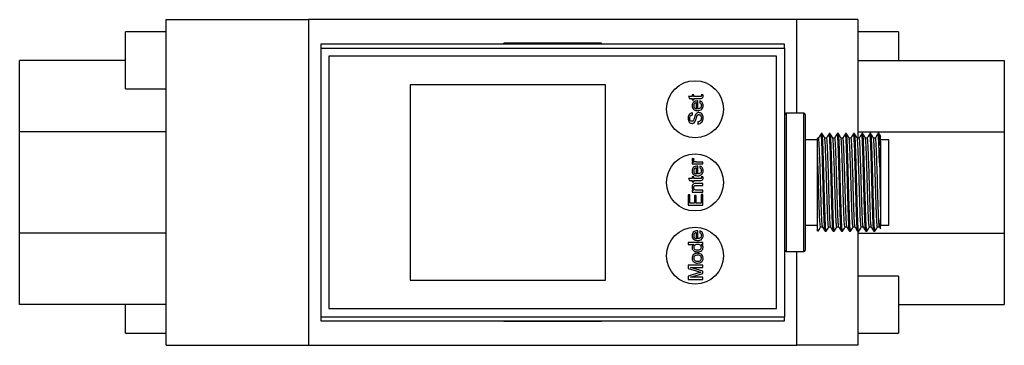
# Model space of a CAD drawing. Header units: millimetres. Extents: x 49 to 498, y 6 to 265.
# Tile 1 of 3: x 49 to 170, y 67 to 107. Entities that reach past the tile are written whole.
import ezdxf

# ---------------------------------------------------------------- set-up
doc = ezdxf.new("R2010")
doc.units = ezdxf.units.MM

msp = doc.modelspace()

# ---------------------------------------------------------------- linework, layer by layer
at = {"color": 7, "linetype": 'Continuous', "lineweight": 25}
for p, q in [((66.92, 107.22), (84.42, 107.22)), ((66.92, 67.22), (66.92, 107.22)), ((144.42, 107.22), (84.42, 107.22)), ((84.42, 107.22), (84.42, 67.22)), ((151.92, 107.22), (144.42, 107.22)), ((144.42, 95.72), (144.42, 107.22)), ((151.92, 107.22), (151.92, 92.67)), ((66.92, 105.72), (61.92, 105.72)), ((61.92, 98.72), (61.92, 105.72)), ((156.92, 105.72), (151.92, 105.72)), ((156.92, 105.72), (156.92, 102.22)), ((142.92, 104.22), (85.92, 104.22)), ((85.92, 104.22), (85.92, 103.72)), ((108.42, 104.22), (108.42, 104.32)), ((112.92, 104.32), (108.42, 104.32)), ((112.92, 104.22), (112.92, 104.32)), ((120.42, 104.32), (112.92, 104.32)), ((120.42, 104.22), (120.42, 104.32)), ((142.92, 103.72), (142.92, 104.22)), ((85.92, 103.72), (142.92, 103.72)), ((85.92, 103.72), (85.92, 70.72)), ((142.92, 103.72), (142.92, 70.72)), ((61.92, 102.22), (48.92, 102.22)), ((48.92, 93.43), (48.92, 102.22)), ((86.92, 102.72), (86.92, 71.72)), ((141.92, 102.72), (86.92, 102.72)), ((141.92, 71.72), (141.92, 102.72)), ((151.92, 102.22), (169.92, 102.22)), ((169.92, 102.22), (169.92, 93.43)), ((61.92, 98.72), (66.92, 98.72)), ((120.92, 99.22), (96.92, 99.22)), ((96.92, 99.22), (96.92, 75.22)), ((120.92, 75.22), (120.92, 99.22)), ((131.12, 97.77), (131.25, 97.54)), ((131.57, 97.77), (131.12, 97.77)), ((131.25, 97.54), (131.57, 97.54)), ((131.57, 97.98), (131.57, 97.77)), ((131.78, 97.98), (131.57, 97.98)), ((131.57, 97.54), (131.57, 97.38)), ((131.57, 97.38), (131.78, 97.38)), ((131.78, 97.77), (131.78, 97.98)), ((132.52, 97.77), (131.78, 97.77)), ((131.78, 97.54), (132.51, 97.54)), ((131.78, 97.38), (131.78, 97.54)), ((132.08, 96.27), (132.08, 97.01)), ((132.28, 96.27), (132.28, 97.24)), ((132.51, 97.23), (132.49, 97.01)), ((132.89, 98), (132.69, 97.98)), ((131.59, 95.51), (131.59, 95.76)), ((145.27, 95.72), (143.12, 95.72)), ((143.12, 95.72), (143.12, 78.72)), ((145.27, 93.38), (145.27, 95.72)), ((132.26, 94.66), (132.26, 94.4)), ((145.47, 95.52), (145.47, 93.24)), ((66.92, 93.43), (48.92, 93.43)), ((48.92, 81), (48.92, 93.43)), ((145.27, 78.72), (145.27, 93.38)), ((145.47, 93.24), (145.47, 78.92)), ((147.53, 93.22), (147.4, 93.22)), ((148.53, 93.22), (148.4, 93.22)), ((149.53, 93.22), (149.4, 93.22)), ((150.53, 93.22), (150.4, 93.22)), ((151.53, 93.22), (151.4, 93.22)), ((151.92, 93.43), (169.92, 93.43)), ((152.53, 93.22), (152.4, 93.22)), ((153.53, 93.22), (153.4, 93.22)), ((154.52, 93.22), (154.4, 93.22)), ((154.4, 93.21), (154.4, 93.2)), ((154.52, 91.57), (154.52, 93.22)), ((169.92, 93.43), (169.92, 81)), ((146.97, 92.47), (145.47, 92.47)), ((147.09, 92.67), (146.97, 92.67)), ((148.09, 92.67), (147.84, 92.67)), ((149.09, 92.67), (148.84, 92.67)), ((150.09, 92.67), (149.84, 92.67)), ((151.09, 92.67), (150.84, 92.67)), ((152.09, 92.67), (151.84, 92.67)), ((153.09, 92.67), (152.84, 92.67)), ((154.09, 92.67), (153.84, 92.67)), ((155.72, 92.47), (154.72, 92.47)), ((154.72, 92.3), (154.72, 81.87)), ((155.72, 90.93), (155.72, 92.47)), ((155.72, 81.97), (155.72, 90.93)), ((131.57, 89.7), (131.57, 89.49)), ((131.75, 89.7), (131.57, 89.7)), ((131.81, 90.11), (131.61, 90.18)), ((132.88, 89.72), (132.19, 89.72)), ((132.88, 89.49), (132.88, 89.72)), ((154.58, 89.63), (154.61, 88.57)), ((131.57, 89.49), (132.88, 89.49)), ((132.08, 88.27), (132.08, 89.01)), ((132.28, 88.27), (132.28, 89.24)), ((132.51, 89.23), (132.49, 89)), ((131.12, 87.69), (131.25, 87.46)), ((131.57, 87.69), (131.12, 87.69)), ((131.25, 87.46), (131.57, 87.46)), ((131.57, 87.9), (131.57, 87.69)), ((131.78, 87.9), (131.57, 87.9)), ((131.57, 87.46), (131.57, 87.3)), ((131.57, 87.3), (131.78, 87.3)), ((131.78, 87.69), (131.78, 87.9)), ((132.52, 87.69), (131.78, 87.69)), ((131.78, 87.46), (132.51, 87.46)), ((131.78, 87.3), (131.78, 87.46)), ((132.89, 87.92), (132.69, 87.9)), ((131.57, 86.26), (131.57, 86.03)), ((131.75, 86.26), (131.57, 86.26)), ((131.57, 86.03), (132.88, 86.03)), ((132.88, 87.09), (132.08, 87.09)), ((132.1, 86.86), (132.88, 86.86)), ((132.88, 86.26), (132.18, 86.26)), ((132.88, 86.86), (132.88, 87.09)), ((132.88, 86.03), (132.88, 86.26)), ((154.65, 86.16), (154.67, 85.13)), ((131.09, 85.69), (131.09, 84.42)), ((131.29, 85.69), (131.09, 85.69)), ((131.29, 84.67), (131.29, 85.69)), ((131.85, 85.62), (131.85, 84.67)), ((132.05, 85.62), (131.85, 85.62)), ((132.05, 84.67), (132.05, 85.62)), ((132.68, 85.73), (132.68, 84.67)), ((132.88, 85.73), (132.68, 85.73)), ((132.88, 84.42), (132.88, 85.73)), ((131.09, 84.42), (132.88, 84.42)), ((131.85, 84.67), (131.29, 84.67)), ((132.68, 84.67), (132.05, 84.67)), ((154.72, 82.57), (154.72, 81.87)), ((132.28, 80.31), (132.28, 81.28)), ((132.51, 81.27), (132.49, 81.05)), ((145.47, 81.97), (146.97, 81.97)), ((146.97, 81.22), (146.97, 81.56)), ((147.34, 81.76), (147.59, 81.76)), ((147.9, 81.23), (147.9, 81.22)), ((147.9, 81.22), (148.03, 81.22)), ((148.34, 81.76), (148.59, 81.76)), ((148.9, 81.23), (148.9, 81.22)), ((148.9, 81.22), (149.03, 81.22)), ((149.34, 81.76), (149.59, 81.76)), ((149.9, 81.23), (149.9, 81.22)), ((149.9, 81.22), (150.03, 81.22)), ((150.34, 81.76), (150.59, 81.76)), ((150.9, 81.23), (150.9, 81.22)), ((150.9, 81.22), (151.03, 81.22)), ((151.34, 81.76), (151.59, 81.76)), ((151.9, 81.23), (151.9, 81.22)), ((151.9, 81.22), (152.03, 81.22)), ((151.92, 81.22), (151.92, 67.22)), ((152.34, 81.76), (152.59, 81.76)), ((152.9, 81.23), (152.9, 81.22)), ((152.9, 81.22), (153.03, 81.22)), ((153.34, 81.76), (153.59, 81.76)), ((153.9, 81.23), (153.9, 81.22)), ((153.9, 81.22), (154.03, 81.22)), ((154.34, 81.76), (154.59, 81.76)), ((154.58, 81.76), (154.72, 81.53)), ((154.72, 81.97), (155.72, 81.97)), ((66.92, 81), (48.92, 81)), ((48.92, 72.22), (48.92, 81)), ((132.08, 80.31), (132.08, 81.05)), ((151.92, 81), (169.92, 81)), ((169.92, 81), (169.92, 72.22)), ((131.09, 79.83), (131.09, 79.6)), ((132.88, 79.83), (131.09, 79.83)), ((131.09, 79.6), (131.75, 79.6)), ((132.69, 79.6), (132.88, 79.6)), ((132.88, 79.6), (132.88, 79.83)), ((143.12, 78.72), (145.27, 78.72)), ((144.42, 67.22), (144.42, 78.72)), ((131.09, 77.04), (131.09, 76.66)), ((132.88, 77.04), (131.09, 77.04)), ((131.09, 76.66), (132.33, 76.27)), ((131.36, 76.79), (132.88, 76.79)), ((132.88, 76.31), (131.36, 76.79)), ((132.88, 76.79), (132.88, 77.04)), ((132.88, 76.04), (132.88, 76.31)), ((96.92, 75.22), (120.92, 75.22)), ((132.35, 76.1), (131.09, 75.69)), ((131.09, 75.69), (131.09, 75.31)), ((131.09, 75.31), (132.88, 75.31)), ((131.36, 75.57), (132.88, 76.04)), ((132.88, 75.57), (131.36, 75.57)), ((132.88, 75.31), (132.88, 75.57)), ((156.92, 75.72), (151.92, 75.72)), ((156.92, 75.72), (156.92, 68.72)), ((66.92, 72.22), (48.92, 72.22)), ((61.92, 68.72), (61.92, 72.22)), ((86.92, 71.72), (141.92, 71.72)), ((156.92, 72.22), (169.92, 72.22)), ((85.92, 70.72), (142.92, 70.72)), ((85.92, 70.72), (85.92, 70.22)), ((85.92, 70.22), (142.92, 70.22)), ((108.42, 70.12), (108.42, 70.22)), ((112.92, 70.12), (112.92, 70.22)), ((120.42, 70.12), (120.42, 70.22)), ((142.92, 70.22), (142.92, 70.72)), ((112.92, 70.12), (108.42, 70.12)), ((120.42, 70.12), (112.92, 70.12)), ((61.92, 68.72), (66.92, 68.72)), ((151.92, 68.72), (156.92, 68.72)), ((66.92, 67.22), (84.42, 67.22)), ((84.42, 67.22), (144.42, 67.22)), ((151.92, 67.22), (144.42, 67.22))]:
    msp.add_line(p, q, dxfattribs=at)
for centre in [(131.92, 96.22), (131.92, 87.22), (131.92, 78.22)]:
    msp.add_circle(centre, 3.5, dxfattribs=at)
for centre, start, end in [((143.12, 95.52), 90, 180), ((145.27, 95.52), 0, 90), ((154.52, 93.02), 87.829, 90), ((143.12, 78.92), 180, 270), ((145.27, 78.92), 270, 0)]:
    msp.add_arc(centre, 0.2, start, end, dxfattribs=at)
for points, knots in [([(132.23, 97.24), (132.13, 97.23), (131.94, 97.22), (131.7, 97.08), (131.57, 96.87), (131.55, 96.72), (131.55, 96.65)], [0, 0, 0, 0, 0.280741, 0.55974, 0.779678, 1, 1, 1, 1]), ([(131.86, 96.92), (131.83, 96.88), (131.76, 96.8), (131.76, 96.69), (131.75, 96.65)], [0, 0, 0, 0, 0.558545, 1, 1, 1, 1]), ([(132.08, 97.01), (132.03, 97), (131.95, 96.99), (131.89, 96.95), (131.86, 96.92)], [0, 0, 0, 0, 0.5606735, 1, 1, 1, 1]), ([(132.28, 97.24), (132.27, 97.24), (132.25, 97.24), (132.23, 97.24), (132.23, 97.24)], [0, 0, 0, 0, 0.56, 1, 1, 1, 1]), ([(132.49, 97.01), (132.53, 96.99), (132.6, 96.95), (132.68, 96.83), (132.69, 96.73), (132.7, 96.66)], [0, 0, 0, 0, 0.2807981, 0.5607366, 1, 1, 1, 1]), ([(132.51, 97.54), (132.57, 97.54), (132.67, 97.54), (132.83, 97.58), (132.9, 97.71), (132.91, 97.8), (132.91, 97.84)], [0, 0, 0, 0, 0.282324, 0.559206, 0.778668, 1, 1, 1, 1]), ([(132.91, 96.66), (132.9, 96.73), (132.89, 96.87), (132.81, 97.05), (132.67, 97.18), (132.57, 97.21), (132.51, 97.23)], [0, 0, 0, 0, 0.280402, 0.5598, 0.779793, 1, 1, 1, 1]), ([(132.7, 97.89), (132.7, 97.87), (132.7, 97.83), (132.67, 97.8), (132.62, 97.76), (132.57, 97.77), (132.52, 97.77)], [0, 0, 0, 0, 0.249587, 0.374789, 0.500416, 1, 1, 1, 1]), ([(132.69, 97.98), (132.7, 97.96), (132.7, 97.93), (132.7, 97.9), (132.7, 97.89)], [0, 0, 0, 0, 0.560018, 1, 1, 1, 1]), ([(132.91, 97.84), (132.91, 97.87), (132.9, 97.92), (132.89, 97.98), (132.89, 98)], [0, 0, 0, 0, 0.55985, 1, 1, 1, 1]), ([(131.59, 95.76), (131.5, 95.75), (131.33, 95.72), (131.09, 95.47), (131.07, 95.24), (131.06, 95.1)], [0, 0, 0, 0, 0.280343, 0.559776, 1, 1, 1, 1]), ([(131.55, 96.65), (131.56, 96.55), (131.58, 96.36), (131.78, 96.15), (132.01, 96.05), (132.16, 96.05), (132.24, 96.04)], [0, 0, 0, 0, 0.279447, 0.558428, 0.778902, 1, 1, 1, 1]), ([(131.75, 96.65), (131.76, 96.6), (131.77, 96.49), (131.85, 96.37), (131.96, 96.29), (132.04, 96.28), (132.08, 96.27)], [0, 0, 0, 0, 0.280187, 0.559707, 0.779631, 1, 1, 1, 1]), ([(132.37, 95.81), (132.32, 95.81), (132.21, 95.8), (132.05, 95.69), (131.98, 95.57), (131.94, 95.5)], [0, 0, 0, 0, 0.280451, 0.560603, 1, 1, 1, 1]), ([(132.24, 96.04), (132.33, 96.05), (132.53, 96.06), (132.76, 96.21), (132.89, 96.43), (132.9, 96.58), (132.91, 96.66)], [0, 0, 0, 0, 0.280622, 0.559443, 0.77936, 1, 1, 1, 1]), ([(132.7, 96.66), (132.69, 96.6), (132.68, 96.48), (132.56, 96.35), (132.42, 96.29), (132.33, 96.28), (132.28, 96.27)], [0, 0, 0, 0, 0.279505, 0.558581, 0.778977, 1, 1, 1, 1]), ([(132.91, 95.16), (132.9, 95.25), (132.89, 95.42), (132.77, 95.64), (132.58, 95.78), (132.44, 95.8), (132.37, 95.81)], [0, 0, 0, 0, 0.280676, 0.560326, 0.7802, 1, 1, 1, 1]), ([(131.06, 95.1), (131.07, 95.02), (131.08, 94.85), (131.18, 94.63), (131.36, 94.5), (131.49, 94.48), (131.56, 94.47)], [0, 0, 0, 0, 0.280861, 0.5604598, 0.780236, 1, 1, 1, 1]), ([(131.27, 95.11), (131.27, 95.16), (131.28, 95.27), (131.35, 95.41), (131.47, 95.49), (131.55, 95.5), (131.59, 95.51)], [0, 0, 0, 0, 0.280883, 0.55964, 0.779402, 1, 1, 1, 1]), ([(131.54, 94.73), (131.52, 94.73), (131.47, 94.73), (131.39, 94.77), (131.31, 94.85), (131.27, 94.98), (131.27, 95.06), (131.27, 95.11)], [0, 0, 0, 0, 0.125202, 0.250355, 0.499289, 0.74919, 1, 1, 1, 1]), ([(131.7, 94.79), (131.67, 94.77), (131.62, 94.73), (131.56, 94.73), (131.54, 94.73)], [0, 0, 0, 0, 0.558811, 1, 1, 1, 1]), ([(131.56, 94.47), (131.6, 94.48), (131.69, 94.49), (131.84, 94.57), (131.91, 94.68), (131.94, 94.74)], [0, 0, 0, 0, 0.280295, 0.560522, 1, 1, 1, 1]), ([(131.94, 95.5), (131.9, 95.37), (131.84, 95.18), (131.78, 94.94), (131.72, 94.84), (131.7, 94.79)], [0, 0, 0, 0, 0.560569, 0.780945, 1, 1, 1, 1]), ([(131.94, 94.74), (131.97, 94.81), (132.02, 94.92), (132.06, 95.09), (132.1, 95.23), (132.13, 95.32), (132.14, 95.37)], [0, 0, 0, 0, 0.339776, 0.55988, 0.779992, 1, 1, 1, 1]), ([(132.14, 95.37), (132.16, 95.39), (132.18, 95.45), (132.24, 95.52), (132.31, 95.55), (132.36, 95.56), (132.39, 95.56)], [0, 0, 0, 0, 0.280465, 0.559962, 0.779898, 1, 1, 1, 1]), ([(132.26, 94.4), (132.37, 94.42), (132.57, 94.45), (132.8, 94.66), (132.9, 94.91), (132.9, 95.08), (132.91, 95.16)], [0, 0, 0, 0, 0.279647, 0.558345, 0.77882, 1, 1, 1, 1]), ([(132.7, 95.15), (132.69, 95.08), (132.68, 94.94), (132.58, 94.77), (132.42, 94.68), (132.31, 94.67), (132.26, 94.66)], [0, 0, 0, 0, 0.280213, 0.559557, 0.779232, 1, 1, 1, 1]), ([(132.39, 95.56), (132.42, 95.55), (132.49, 95.54), (132.59, 95.48), (132.68, 95.35), (132.69, 95.23), (132.7, 95.15)], [0, 0, 0, 0, 0.186896, 0.373965, 0.561183, 1, 1, 1, 1]), ([(147.4, 93.21), (147.34, 93.12), (147.24, 92.94), (147.13, 92.76), (147.08, 92.67)], [0, 0, 0, 0, 0.500018, 1, 1, 1, 1]), ([(147.9, 81.23), (147.88, 81.28), (147.86, 81.39), (147.81, 82.05), (147.77, 83.04), (147.73, 84.32), (147.69, 85.8), (147.65, 87.37), (147.61, 88.94), (147.56, 90.39), (147.54, 91.21), (147.51, 91.93), (147.48, 92.54), (147.44, 93.12), (147.41, 93.17), (147.4, 93.2)], [0, 0, 0, 0, 0.0783316, 0.1638139, 0.2478356, 0.3318573, 0.4173396, 0.5013613, 0.585383, 0.6708652, 0.754887, 0.7551414, 0.8390849, 0.9244801, 1, 1, 1, 1]), ([(147.85, 92.67), (147.8, 92.76), (147.69, 92.94), (147.59, 93.12), (147.53, 93.21)], [0, 0, 0, 0, 0.499981, 1, 1, 1, 1]), ([(148.03, 81.26), (148.03, 81.24), (148.01, 81.16), (147.98, 81.42), (147.94, 82.03), (147.9, 83.04), (147.86, 84.32), (147.81, 85.8), (147.77, 87.37), (147.73, 88.94), (147.69, 90.39), (147.65, 91.62), (147.61, 92.54), (147.57, 93.12), (147.54, 93.17), (147.53, 93.2)], [0, 0, 0, 0, 0.022078, 0.10378, 0.186902, 0.268604, 0.350306, 0.433428, 0.51513, 0.596832, 0.679954, 0.761656, 0.843358, 0.92648, 1, 1, 1, 1]), ([(148.4, 93.21), (148.34, 93.12), (148.24, 92.94), (148.13, 92.76), (148.08, 92.67)], [0, 0, 0, 0, 0.500018, 1, 1, 1, 1]), ([(148.9, 81.23), (148.88, 81.28), (148.86, 81.39), (148.81, 82.05), (148.77, 83.04), (148.73, 84.32), (148.69, 85.8), (148.65, 87.37), (148.61, 88.94), (148.56, 90.39), (148.54, 91.21), (148.51, 91.93), (148.48, 92.54), (148.44, 93.12), (148.41, 93.17), (148.4, 93.2)], [0, 0, 0, 0, 0.0783316, 0.1638139, 0.2478356, 0.3318573, 0.4173396, 0.5013613, 0.585383, 0.6708652, 0.754887, 0.7551414, 0.8390849, 0.9244801, 1, 1, 1, 1]), ([(148.85, 92.67), (148.8, 92.76), (148.69, 92.94), (148.59, 93.12), (148.53, 93.21)], [0, 0, 0, 0, 0.499981, 1, 1, 1, 1]), ([(149.03, 81.26), (149.03, 81.24), (149.01, 81.16), (148.98, 81.42), (148.94, 82.03), (148.9, 83.04), (148.86, 84.32), (148.81, 85.8), (148.77, 87.37), (148.73, 88.94), (148.69, 90.39), (148.65, 91.62), (148.61, 92.54), (148.57, 93.12), (148.54, 93.17), (148.53, 93.2)], [0, 0, 0, 0, 0.0220779, 0.1037799, 0.186902, 0.268604, 0.350306, 0.4334281, 0.5151301, 0.5968321, 0.6799543, 0.7616562, 0.8433582, 0.9264804, 1, 1, 1, 1]), ([(149.4, 93.21), (149.34, 93.12), (149.24, 92.94), (149.13, 92.76), (149.08, 92.67)], [0, 0, 0, 0, 0.500018, 1, 1, 1, 1]), ([(149.9, 81.23), (149.88, 81.28), (149.86, 81.39), (149.81, 82.05), (149.77, 83.04), (149.73, 84.32), (149.69, 85.8), (149.65, 87.37), (149.61, 88.94), (149.56, 90.39), (149.54, 91.21), (149.51, 91.93), (149.48, 92.54), (149.44, 93.12), (149.41, 93.17), (149.4, 93.2)], [0, 0, 0, 0, 0.078332, 0.163814, 0.247836, 0.331857, 0.41734, 0.501361, 0.585383, 0.670865, 0.754887, 0.755141, 0.839085, 0.92448, 1, 1, 1, 1]), ([(149.85, 92.67), (149.8, 92.76), (149.69, 92.94), (149.59, 93.12), (149.53, 93.21)], [0, 0, 0, 0, 0.499981, 1, 1, 1, 1]), ([(150.03, 81.26), (150.03, 81.24), (150.01, 81.16), (149.98, 81.42), (149.94, 82.03), (149.9, 83.04), (149.86, 84.32), (149.81, 85.8), (149.77, 87.37), (149.73, 88.94), (149.69, 90.39), (149.65, 91.62), (149.61, 92.54), (149.57, 93.12), (149.54, 93.17), (149.53, 93.2)], [0, 0, 0, 0, 0.0220779, 0.1037799, 0.186902, 0.268604, 0.350306, 0.4334281, 0.5151301, 0.5968321, 0.6799543, 0.7616562, 0.8433582, 0.9264804, 1, 1, 1, 1]), ([(150.4, 93.21), (150.34, 93.12), (150.24, 92.94), (150.13, 92.76), (150.08, 92.67)], [0, 0, 0, 0, 0.500018, 1, 1, 1, 1]), ([(150.9, 81.23), (150.88, 81.28), (150.86, 81.39), (150.81, 82.05), (150.77, 83.04), (150.73, 84.32), (150.69, 85.8), (150.65, 87.37), (150.61, 88.94), (150.56, 90.39), (150.54, 91.21), (150.51, 91.93), (150.48, 92.54), (150.44, 93.12), (150.41, 93.17), (150.4, 93.2)], [0, 0, 0, 0, 0.078332, 0.163814, 0.247836, 0.331857, 0.41734, 0.501361, 0.585383, 0.670865, 0.754887, 0.755141, 0.839085, 0.92448, 1, 1, 1, 1]), ([(150.85, 92.67), (150.8, 92.76), (150.69, 92.94), (150.59, 93.12), (150.53, 93.21)], [0, 0, 0, 0, 0.499981, 1, 1, 1, 1]), ([(151.03, 81.26), (151.03, 81.24), (151.01, 81.16), (150.98, 81.42), (150.94, 82.03), (150.9, 83.04), (150.86, 84.32), (150.81, 85.8), (150.77, 87.37), (150.73, 88.94), (150.69, 90.39), (150.65, 91.62), (150.61, 92.54), (150.57, 93.12), (150.54, 93.17), (150.53, 93.2)], [0, 0, 0, 0, 0.022078, 0.10378, 0.186902, 0.268604, 0.350306, 0.433428, 0.51513, 0.596832, 0.679954, 0.761656, 0.843358, 0.92648, 1, 1, 1, 1]), ([(151.4, 93.21), (151.34, 93.12), (151.24, 92.94), (151.13, 92.76), (151.08, 92.67)], [0, 0, 0, 0, 0.500018, 1, 1, 1, 1]), ([(151.9, 81.23), (151.88, 81.28), (151.86, 81.39), (151.81, 82.05), (151.77, 83.04), (151.73, 84.32), (151.69, 85.8), (151.65, 87.37), (151.61, 88.94), (151.56, 90.39), (151.54, 91.21), (151.51, 91.93), (151.48, 92.54), (151.44, 93.12), (151.41, 93.17), (151.4, 93.2)], [0, 0, 0, 0, 0.078332, 0.163814, 0.247836, 0.331857, 0.41734, 0.501361, 0.585383, 0.670865, 0.754887, 0.755141, 0.839085, 0.92448, 1, 1, 1, 1]), ([(151.85, 92.67), (151.8, 92.76), (151.69, 92.94), (151.59, 93.12), (151.53, 93.21)], [0, 0, 0, 0, 0.499981, 1, 1, 1, 1]), ([(152.03, 81.26), (152.03, 81.24), (152.01, 81.16), (151.98, 81.42), (151.94, 82.03), (151.9, 83.04), (151.86, 84.32), (151.81, 85.8), (151.77, 87.37), (151.73, 88.94), (151.69, 90.39), (151.65, 91.62), (151.61, 92.54), (151.57, 93.12), (151.54, 93.17), (151.53, 93.2)], [0, 0, 0, 0, 0.022078, 0.10378, 0.186902, 0.268604, 0.350306, 0.433428, 0.51513, 0.596832, 0.679954, 0.761656, 0.843358, 0.92648, 1, 1, 1, 1]), ([(152.4, 93.21), (152.34, 93.12), (152.24, 92.94), (152.13, 92.76), (152.08, 92.67)], [0, 0, 0, 0, 0.500018, 1, 1, 1, 1]), ([(152.9, 81.23), (152.88, 81.28), (152.86, 81.39), (152.81, 82.05), (152.77, 83.04), (152.73, 84.32), (152.69, 85.8), (152.65, 87.37), (152.61, 88.94), (152.56, 90.39), (152.54, 91.21), (152.51, 91.93), (152.48, 92.54), (152.44, 93.12), (152.41, 93.17), (152.4, 93.2)], [0, 0, 0, 0, 0.078332, 0.163814, 0.247836, 0.331857, 0.41734, 0.501361, 0.585383, 0.670865, 0.754887, 0.755141, 0.839085, 0.92448, 1, 1, 1, 1]), ([(152.85, 92.67), (152.8, 92.76), (152.69, 92.94), (152.59, 93.12), (152.53, 93.21)], [0, 0, 0, 0, 0.499981, 1, 1, 1, 1]), ([(153.03, 81.26), (153.03, 81.24), (153.01, 81.16), (152.98, 81.42), (152.94, 82.03), (152.9, 83.04), (152.86, 84.32), (152.81, 85.8), (152.77, 87.37), (152.73, 88.94), (152.69, 90.39), (152.65, 91.62), (152.61, 92.54), (152.57, 93.12), (152.54, 93.17), (152.53, 93.2)], [0, 0, 0, 0, 0.022078, 0.10378, 0.186902, 0.268604, 0.350306, 0.433428, 0.51513, 0.596832, 0.679954, 0.761656, 0.843358, 0.92648, 1, 1, 1, 1]), ([(153.4, 93.21), (153.34, 93.12), (153.24, 92.94), (153.13, 92.76), (153.08, 92.67)], [0, 0, 0, 0, 0.500018, 1, 1, 1, 1]), ([(153.9, 81.23), (153.88, 81.28), (153.86, 81.39), (153.81, 82.05), (153.77, 83.04), (153.73, 84.32), (153.69, 85.8), (153.65, 87.37), (153.61, 88.94), (153.56, 90.39), (153.54, 91.21), (153.51, 91.93), (153.48, 92.54), (153.44, 93.12), (153.41, 93.17), (153.4, 93.2)], [0, 0, 0, 0, 0.078332, 0.163814, 0.247836, 0.331857, 0.41734, 0.501361, 0.585383, 0.670865, 0.754887, 0.755141, 0.839085, 0.92448, 1, 1, 1, 1]), ([(153.85, 92.67), (153.8, 92.76), (153.69, 92.94), (153.59, 93.12), (153.53, 93.21)], [0, 0, 0, 0, 0.499981, 1, 1, 1, 1]), ([(154.03, 81.26), (154.03, 81.24), (154.01, 81.16), (153.98, 81.42), (153.94, 82.03), (153.9, 83.04), (153.86, 84.32), (153.81, 85.8), (153.77, 87.37), (153.73, 88.94), (153.69, 90.39), (153.65, 91.62), (153.61, 92.54), (153.57, 93.12), (153.54, 93.17), (153.53, 93.2)], [0, 0, 0, 0, 0.022078, 0.10378, 0.186902, 0.268604, 0.350306, 0.433428, 0.51513, 0.596832, 0.679954, 0.761656, 0.843358, 0.92648, 1, 1, 1, 1]), ([(154.4, 93.21), (154.34, 93.12), (154.24, 92.94), (154.13, 92.76), (154.08, 92.67)], [0, 0, 0, 0, 0.500018, 1, 1, 1, 1]), ([(154.52, 91.57), (154.51, 91.9), (154.48, 92.56), (154.44, 93.12), (154.41, 93.17), (154.4, 93.2)], [0, 0, 0, 0, 0.3428244, 0.6915776, 1, 1, 1, 1]), ([(154.73, 92.87), (154.72, 92.9), (154.65, 93.01), (154.59, 93.12), (154.53, 93.21)], [0, 0, 0, 0, 0.190156, 1, 1, 1, 1]), ([(154.53, 93.21), (154.54, 93.19), (154.55, 93.17), (154.56, 93.07), (154.57, 93.04)], [0, 0, 0, 0, 0.6839619, 1, 1, 1, 1]), ([(154.59, 92.81), (154.58, 92.89), (154.56, 93.14), (154.54, 93.17), (154.53, 93.2)], [0, 0, 0, 0, 0.335253, 1, 1, 1, 1]), ([(146.97, 90.86), (146.97, 90.98), (146.97, 91.32), (146.97, 91.8), (146.97, 92.24), (146.97, 92.53), (146.97, 92.67), (146.97, 92.66), (146.97, 92.66)], [0, 0, 0, 0, 0.109152, 0.309709, 0.510266, 0.707965, 0.905665, 1, 1, 1, 1]), ([(147.58, 81.78), (147.57, 81.82), (147.54, 81.92), (147.5, 82.51), (147.46, 83.41), (147.42, 84.58), (147.38, 85.93), (147.34, 87.36), (147.3, 88.78), (147.25, 90.1), (147.21, 91.22), (147.17, 92.06), (147.13, 92.59), (147.1, 92.64), (147.09, 92.66)], [0, 0, 0, 0, 0.077322, 0.162888, 0.246991, 0.331095, 0.416661, 0.500765, 0.584868, 0.670434, 0.754538, 0.838642, 0.924208, 1, 1, 1, 1]), ([(148.34, 81.77), (148.34, 81.77), (148.32, 81.71), (148.3, 81.94), (148.25, 82.5), (148.21, 83.42), (148.17, 84.58), (148.13, 85.93), (148.09, 87.36), (148.05, 88.78), (148, 90.1), (147.96, 91.22), (147.92, 92.06), (147.88, 92.56), (147.86, 92.61), (147.85, 92.63)], [0, 0, 0, 0, 0.008365, 0.092503, 0.178104, 0.262242, 0.34638, 0.43198, 0.516118, 0.600256, 0.685857, 0.769995, 0.854133, 0.939733, 1, 1, 1, 1]), ([(148.58, 81.78), (148.57, 81.82), (148.54, 81.92), (148.5, 82.51), (148.46, 83.41), (148.42, 84.58), (148.38, 85.93), (148.34, 87.36), (148.3, 88.78), (148.25, 90.1), (148.21, 91.22), (148.17, 92.06), (148.13, 92.59), (148.1, 92.64), (148.09, 92.66)], [0, 0, 0, 0, 0.077322, 0.162888, 0.246991, 0.331095, 0.416661, 0.500765, 0.584868, 0.670434, 0.754538, 0.838642, 0.924208, 1, 1, 1, 1]), ([(149.34, 81.77), (149.34, 81.77), (149.32, 81.71), (149.3, 81.94), (149.25, 82.5), (149.21, 83.42), (149.17, 84.58), (149.13, 85.93), (149.09, 87.36), (149.05, 88.78), (149, 90.1), (148.96, 91.22), (148.92, 92.06), (148.88, 92.56), (148.86, 92.61), (148.85, 92.63)], [0, 0, 0, 0, 0.008365, 0.092503, 0.178104, 0.262242, 0.34638, 0.43198, 0.516118, 0.600256, 0.685857, 0.769995, 0.854133, 0.939733, 1, 1, 1, 1]), ([(149.58, 81.78), (149.57, 81.82), (149.54, 81.92), (149.5, 82.51), (149.46, 83.41), (149.42, 84.58), (149.38, 85.93), (149.34, 87.36), (149.3, 88.78), (149.25, 90.1), (149.21, 91.22), (149.17, 92.06), (149.13, 92.59), (149.1, 92.64), (149.09, 92.66)], [0, 0, 0, 0, 0.077322, 0.162888, 0.246991, 0.331095, 0.416661, 0.500765, 0.584868, 0.670434, 0.754538, 0.838642, 0.924208, 1, 1, 1, 1]), ([(150.34, 81.77), (150.34, 81.77), (150.32, 81.71), (150.3, 81.94), (150.25, 82.5), (150.21, 83.42), (150.17, 84.58), (150.13, 85.93), (150.09, 87.36), (150.05, 88.78), (150, 90.1), (149.96, 91.22), (149.92, 92.06), (149.88, 92.56), (149.86, 92.61), (149.85, 92.63)], [0, 0, 0, 0, 0.008365, 0.092503, 0.178104, 0.262242, 0.34638, 0.43198, 0.516118, 0.600256, 0.685857, 0.769995, 0.854133, 0.939733, 1, 1, 1, 1]), ([(150.58, 81.78), (150.57, 81.82), (150.54, 81.92), (150.5, 82.51), (150.46, 83.41), (150.42, 84.58), (150.38, 85.93), (150.34, 87.36), (150.3, 88.78), (150.25, 90.1), (150.21, 91.22), (150.17, 92.06), (150.13, 92.59), (150.1, 92.64), (150.09, 92.66)], [0, 0, 0, 0, 0.077322, 0.162888, 0.246991, 0.331095, 0.416661, 0.500765, 0.584868, 0.670434, 0.754538, 0.838642, 0.924208, 1, 1, 1, 1]), ([(151.34, 81.77), (151.34, 81.77), (151.32, 81.71), (151.3, 81.94), (151.25, 82.5), (151.21, 83.42), (151.17, 84.58), (151.13, 85.93), (151.09, 87.36), (151.05, 88.78), (151, 90.1), (150.96, 91.22), (150.92, 92.06), (150.88, 92.56), (150.86, 92.61), (150.85, 92.63)], [0, 0, 0, 0, 0.008365, 0.092503, 0.178104, 0.262242, 0.34638, 0.43198, 0.516118, 0.600256, 0.685857, 0.769995, 0.854133, 0.939733, 1, 1, 1, 1]), ([(151.58, 81.78), (151.57, 81.82), (151.54, 81.92), (151.5, 82.51), (151.46, 83.41), (151.42, 84.58), (151.38, 85.93), (151.34, 87.36), (151.3, 88.78), (151.25, 90.1), (151.21, 91.22), (151.17, 92.06), (151.13, 92.59), (151.1, 92.64), (151.09, 92.66)], [0, 0, 0, 0, 0.077322, 0.162888, 0.246991, 0.331095, 0.416661, 0.500765, 0.584868, 0.670434, 0.754538, 0.838642, 0.924208, 1, 1, 1, 1]), ([(152.34, 81.77), (152.34, 81.77), (152.32, 81.71), (152.3, 81.94), (152.25, 82.5), (152.21, 83.42), (152.17, 84.58), (152.13, 85.93), (152.09, 87.36), (152.05, 88.78), (152, 90.1), (151.96, 91.22), (151.92, 92.06), (151.88, 92.56), (151.86, 92.61), (151.85, 92.63)], [0, 0, 0, 0, 0.008365, 0.092503, 0.178104, 0.262242, 0.34638, 0.43198, 0.516118, 0.600256, 0.685857, 0.769995, 0.854133, 0.939733, 1, 1, 1, 1]), ([(152.58, 81.78), (152.57, 81.82), (152.54, 81.92), (152.5, 82.51), (152.46, 83.41), (152.42, 84.58), (152.38, 85.93), (152.34, 87.36), (152.3, 88.78), (152.25, 90.1), (152.21, 91.22), (152.17, 92.06), (152.13, 92.59), (152.1, 92.64), (152.09, 92.66)], [0, 0, 0, 0, 0.077322, 0.162888, 0.246991, 0.331095, 0.416661, 0.500765, 0.584868, 0.670434, 0.754538, 0.838642, 0.924208, 1, 1, 1, 1]), ([(153.34, 81.77), (153.34, 81.77), (153.32, 81.71), (153.3, 81.94), (153.25, 82.5), (153.21, 83.42), (153.17, 84.58), (153.13, 85.93), (153.09, 87.36), (153.05, 88.78), (153, 90.1), (152.96, 91.22), (152.92, 92.06), (152.88, 92.56), (152.86, 92.61), (152.85, 92.63)], [0, 0, 0, 0, 0.008365, 0.092503, 0.178104, 0.262242, 0.34638, 0.43198, 0.516118, 0.600256, 0.685857, 0.769995, 0.854133, 0.939733, 1, 1, 1, 1]), ([(153.58, 81.78), (153.57, 81.82), (153.54, 81.92), (153.5, 82.51), (153.46, 83.41), (153.42, 84.58), (153.38, 85.93), (153.34, 87.36), (153.3, 88.78), (153.25, 90.1), (153.21, 91.22), (153.17, 92.06), (153.13, 92.59), (153.1, 92.64), (153.09, 92.66)], [0, 0, 0, 0, 0.077322, 0.162888, 0.246991, 0.331095, 0.416661, 0.500765, 0.584868, 0.670434, 0.754538, 0.838642, 0.924208, 1, 1, 1, 1]), ([(154.34, 81.77), (154.34, 81.77), (154.32, 81.71), (154.3, 81.94), (154.25, 82.5), (154.21, 83.42), (154.17, 84.58), (154.13, 85.93), (154.09, 87.36), (154.05, 88.78), (154, 90.1), (153.96, 91.22), (153.92, 92.06), (153.88, 92.56), (153.86, 92.61), (153.85, 92.63)], [0, 0, 0, 0, 0.008365, 0.092503, 0.178104, 0.262242, 0.34638, 0.43198, 0.516118, 0.600256, 0.685857, 0.769995, 0.854133, 0.939733, 1, 1, 1, 1]), ([(154.58, 81.78), (154.57, 81.82), (154.54, 81.92), (154.5, 82.51), (154.46, 83.41), (154.42, 84.58), (154.38, 85.93), (154.34, 87.36), (154.3, 88.78), (154.25, 90.1), (154.21, 91.22), (154.17, 92.06), (154.13, 92.59), (154.1, 92.64), (154.09, 92.66)], [0, 0, 0, 0, 0.077322, 0.162888, 0.246991, 0.331095, 0.416661, 0.500765, 0.584868, 0.670434, 0.754538, 0.838642, 0.924208, 1, 1, 1, 1]), ([(154.52, 91.57), (154.52, 91.58), (154.52, 91.75), (154.51, 91.9), (154.5, 92.05)], [0, 0, 0, 0, 0.0279419, 1, 1, 1, 1]), ([(154.57, 92.99), (154.58, 92.98), (154.58, 92.93), (154.59, 92.86), (154.59, 92.81)], [0, 0, 0, 0, 0.253556, 1, 1, 1, 1]), ([(154.72, 92.3), (154.72, 92.26), (154.72, 92.17), (154.72, 92), (154.72, 91.86), (154.71, 91.77), (154.71, 91.75), (154.7, 91.74), (154.7, 91.74), (154.7, 91.74), (154.7, 91.74), (154.7, 91.74), (154.7, 91.74), (154.7, 91.74), (154.69, 91.74), (154.69, 91.75), (154.69, 91.77), (154.68, 91.85), (154.65, 92.1), (154.62, 92.45), (154.6, 92.69), (154.59, 92.8), (154.59, 92.81)], [0, 0, 0, 0, 0.088014, 0.189725, 0.31884, 0.343931, 0.354569, 0.359789, 0.361695, 0.363628, 0.364416, 0.365212, 0.365714, 0.366215, 0.366937, 0.368308, 0.373238, 0.392794, 0.470725, 0.725056, 0.979017, 1, 1, 1, 1]), ([(154.59, 92.81), (154.6, 92.77), (154.61, 92.62), (154.63, 92.35), (154.66, 92.02), (154.67, 91.84), (154.69, 91.75), (154.69, 91.75), (154.69, 91.74), (154.7, 91.74), (154.7, 91.74), (154.7, 91.74), (154.7, 91.74), (154.7, 91.74), (154.71, 91.75), (154.71, 91.81), (154.72, 91.99), (154.72, 92.24), (154.72, 92.4), (154.72, 92.48)], [0, 0, 0, 0, 0.094798, 0.310467, 0.469648, 0.54932, 0.552236, 0.553301, 0.554372, 0.554888, 0.555409, 0.555868, 0.556486, 0.557639, 0.562646, 0.582402, 0.661056, 0.829915, 1, 1, 1, 1]), ([(154.72, 92.3), (154.72, 92.42), (154.72, 92.65), (154.72, 92.85), (154.72, 92.86), (154.72, 92.87)], [0, 0, 0, 0, 0.337825, 0.683942, 1, 1, 1, 1]), ([(146.97, 81.56), (146.97, 81.76), (146.97, 82.1), (146.97, 82.83), (146.97, 83.6), (146.97, 84.47), (146.97, 85.4), (146.97, 86.37), (146.97, 87.34), (146.97, 88.3), (146.97, 89.23), (146.97, 90.11), (146.97, 90.61), (146.97, 90.86)], [0, 0, 0, 0, 0.119122, 0.20884, 0.29854, 0.387417, 0.476295, 0.562731, 0.649168, 0.735729, 0.822289, 0.911144, 1, 1, 1, 1]), ([(147.34, 81.77), (147.34, 81.77), (147.32, 81.71), (147.3, 81.94), (147.25, 82.5), (147.21, 83.42), (147.17, 84.58), (147.13, 85.93), (147.09, 87.36), (147.05, 88.78), (147.01, 89.97), (146.98, 90.6), (146.97, 90.86)], [0, 0, 0, 0, 0.0112477, 0.1243791, 0.2394776, 0.3526089, 0.4657403, 0.5808387, 0.6939701, 0.8071014, 0.9221999, 1, 1, 1, 1]), ([(154.52, 91.57), (154.53, 91.47), (154.54, 91), (154.56, 90.34), (154.58, 89.74), (154.58, 89.63)], [0, 0, 0, 0, 0.168314, 0.847585, 1, 1, 1, 1]), ([(154.58, 89.63), (154.58, 89.66), (154.57, 89.94), (154.56, 90.43), (154.54, 91.05), (154.53, 91.41), (154.52, 91.57)], [0, 0, 0, 0, 0.047163, 0.377872, 0.708584, 1, 1, 1, 1]), ([(131.61, 90.18), (131.59, 90.14), (131.56, 90.08), (131.55, 90), (131.55, 89.97)], [0, 0, 0, 0, 0.5599115, 1, 1, 1, 1]), ([(131.55, 89.97), (131.55, 89.93), (131.56, 89.87), (131.63, 89.77), (131.71, 89.72), (131.75, 89.7)], [0, 0, 0, 0, 0.279396, 0.558808, 1, 1, 1, 1]), ([(131.75, 89.96), (131.76, 89.99), (131.76, 90.04), (131.79, 90.09), (131.81, 90.11)], [0, 0, 0, 0, 0.5589354, 1, 1, 1, 1]), ([(131.92, 89.76), (131.9, 89.77), (131.85, 89.78), (131.79, 89.84), (131.76, 89.9), (131.76, 89.94), (131.75, 89.96)], [0, 0, 0, 0, 0.280135, 0.559884, 0.779947, 1, 1, 1, 1]), ([(132.19, 89.72), (132.14, 89.72), (132.05, 89.73), (131.96, 89.75), (131.92, 89.76)], [0, 0, 0, 0, 0.559947, 1, 1, 1, 1]), ([(132.23, 89.24), (132.13, 89.23), (131.94, 89.22), (131.7, 89.08), (131.57, 88.87), (131.55, 88.72), (131.55, 88.65)], [0, 0, 0, 0, 0.280741, 0.55974, 0.779678, 1, 1, 1, 1]), ([(131.55, 88.65), (131.56, 88.55), (131.58, 88.35), (131.78, 88.14), (132.01, 88.05), (132.16, 88.04), (132.24, 88.04)], [0, 0, 0, 0, 0.279447, 0.558428, 0.778902, 1, 1, 1, 1]), ([(131.86, 88.92), (131.83, 88.88), (131.76, 88.79), (131.76, 88.69), (131.75, 88.64)], [0, 0, 0, 0, 0.558545, 1, 1, 1, 1]), ([(131.75, 88.64), (131.76, 88.59), (131.77, 88.49), (131.85, 88.37), (131.96, 88.29), (132.04, 88.28), (132.08, 88.27)], [0, 0, 0, 0, 0.280187, 0.559707, 0.779631, 1, 1, 1, 1]), ([(132.08, 89.01), (132.03, 89), (131.95, 88.99), (131.89, 88.94), (131.86, 88.92)], [0, 0, 0, 0, 0.560673, 1, 1, 1, 1]), ([(132.28, 89.24), (132.27, 89.24), (132.25, 89.24), (132.23, 89.24), (132.23, 89.24)], [0, 0, 0, 0, 0.56, 1, 1, 1, 1]), ([(132.24, 88.04), (132.33, 88.04), (132.53, 88.06), (132.76, 88.21), (132.89, 88.43), (132.9, 88.58), (132.91, 88.66)], [0, 0, 0, 0, 0.280622, 0.559443, 0.77936, 1, 1, 1, 1]), ([(132.7, 88.66), (132.69, 88.6), (132.68, 88.48), (132.56, 88.35), (132.42, 88.28), (132.33, 88.27), (132.28, 88.27)], [0, 0, 0, 0, 0.279505, 0.558581, 0.778977, 1, 1, 1, 1]), ([(132.49, 89), (132.53, 88.98), (132.6, 88.95), (132.68, 88.83), (132.69, 88.72), (132.7, 88.66)], [0, 0, 0, 0, 0.280798, 0.560737, 1, 1, 1, 1]), ([(132.91, 88.66), (132.9, 88.73), (132.89, 88.87), (132.81, 89.05), (132.67, 89.17), (132.57, 89.21), (132.51, 89.23)], [0, 0, 0, 0, 0.280402, 0.5598, 0.779793, 1, 1, 1, 1]), ([(154.61, 88.57), (154.61, 88.44), (154.62, 87.78), (154.64, 86.96), (154.65, 86.3), (154.65, 86.16)], [0, 0, 0, 0, 0.165389, 0.832837, 1, 1, 1, 1]), ([(132.51, 87.46), (132.57, 87.46), (132.67, 87.46), (132.83, 87.5), (132.9, 87.63), (132.91, 87.72), (132.91, 87.76)], [0, 0, 0, 0, 0.282324, 0.559206, 0.778668, 1, 1, 1, 1]), ([(132.7, 87.81), (132.7, 87.79), (132.7, 87.76), (132.67, 87.72), (132.62, 87.69), (132.57, 87.69), (132.52, 87.69)], [0, 0, 0, 0, 0.249587, 0.374789, 0.500416, 1, 1, 1, 1]), ([(132.69, 87.9), (132.7, 87.88), (132.7, 87.85), (132.7, 87.82), (132.7, 87.81)], [0, 0, 0, 0, 0.560018, 1, 1, 1, 1]), ([(132.91, 87.76), (132.91, 87.79), (132.9, 87.85), (132.89, 87.9), (132.89, 87.92)], [0, 0, 0, 0, 0.55985, 1, 1, 1, 1]), ([(131.86, 87.08), (131.81, 87.07), (131.71, 87.04), (131.57, 86.89), (131.56, 86.75), (131.55, 86.66)], [0, 0, 0, 0, 0.28116, 0.560648, 1, 1, 1, 1]), ([(131.55, 86.66), (131.55, 86.62), (131.55, 86.53), (131.61, 86.38), (131.7, 86.31), (131.75, 86.26)], [0, 0, 0, 0, 0.280802, 0.561235, 1, 1, 1, 1]), ([(131.75, 86.6), (131.76, 86.63), (131.76, 86.69), (131.81, 86.78), (131.92, 86.86), (132.02, 86.86), (132.1, 86.86)], [0, 0, 0, 0, 0.187161, 0.3741, 0.560532, 1, 1, 1, 1]), ([(132.18, 86.26), (132.12, 86.27), (132.01, 86.27), (131.85, 86.33), (131.77, 86.46), (131.76, 86.55), (131.75, 86.6)], [0, 0, 0, 0, 0.281342, 0.559655, 0.779773, 1, 1, 1, 1]), ([(132.08, 87.09), (132.04, 87.09), (131.97, 87.09), (131.9, 87.09), (131.86, 87.08)], [0, 0, 0, 0, 0.560162, 1, 1, 1, 1]), ([(154.67, 85.13), (154.67, 85.01), (154.69, 84.39), (154.7, 83.45), (154.71, 82.84), (154.72, 82.57)], [0, 0, 0, 0, 0.122358, 0.616281, 1, 1, 1, 1]), ([(154.72, 81.76), (154.72, 81.8), (154.72, 81.92), (154.72, 82.18), (154.72, 82.45), (154.72, 82.57)], [0, 0, 0, 0, 0.211562, 0.635514, 1, 1, 1, 1]), ([(132.23, 81.28), (132.13, 81.28), (131.94, 81.27), (131.7, 81.12), (131.57, 80.92), (131.55, 80.77), (131.55, 80.69)], [0, 0, 0, 0, 0.280741, 0.55974, 0.779678, 1, 1, 1, 1]), ([(132.28, 81.28), (132.27, 81.28), (132.25, 81.28), (132.23, 81.28), (132.23, 81.28)], [0, 0, 0, 0, 0.56, 1, 1, 1, 1]), ([(132.91, 80.7), (132.9, 80.77), (132.89, 80.91), (132.81, 81.09), (132.67, 81.22), (132.57, 81.26), (132.51, 81.27)], [0, 0, 0, 0, 0.280402, 0.5598, 0.779793, 1, 1, 1, 1]), ([(147.03, 81.26), (147.03, 81.24), (147.01, 81.16), (146.99, 81.33), (146.98, 81.53), (146.97, 81.56)], [0, 0, 0, 0, 0.181945, 0.855255, 1, 1, 1, 1]), ([(147.03, 81.22), (147.09, 81.31), (147.19, 81.49), (147.3, 81.67), (147.35, 81.76)], [0, 0, 0, 0, 0.500019, 1, 1, 1, 1]), ([(147.58, 81.76), (147.63, 81.67), (147.74, 81.49), (147.84, 81.31), (147.9, 81.22)], [0, 0, 0, 0, 0.499982, 1, 1, 1, 1]), ([(148.03, 81.22), (148.09, 81.31), (148.19, 81.49), (148.3, 81.67), (148.35, 81.76)], [0, 0, 0, 0, 0.500019, 1, 1, 1, 1]), ([(148.58, 81.76), (148.63, 81.67), (148.74, 81.49), (148.84, 81.31), (148.9, 81.22)], [0, 0, 0, 0, 0.499982, 1, 1, 1, 1]), ([(149.03, 81.22), (149.09, 81.31), (149.19, 81.49), (149.3, 81.67), (149.35, 81.76)], [0, 0, 0, 0, 0.500019, 1, 1, 1, 1]), ([(149.58, 81.76), (149.63, 81.67), (149.74, 81.49), (149.84, 81.31), (149.9, 81.22)], [0, 0, 0, 0, 0.499982, 1, 1, 1, 1]), ([(150.03, 81.22), (150.09, 81.31), (150.19, 81.49), (150.3, 81.67), (150.35, 81.76)], [0, 0, 0, 0, 0.500019, 1, 1, 1, 1]), ([(150.58, 81.76), (150.63, 81.67), (150.74, 81.49), (150.84, 81.31), (150.9, 81.22)], [0, 0, 0, 0, 0.499982, 1, 1, 1, 1]), ([(151.03, 81.22), (151.09, 81.31), (151.19, 81.49), (151.3, 81.67), (151.35, 81.76)], [0, 0, 0, 0, 0.500019, 1, 1, 1, 1]), ([(151.58, 81.76), (151.63, 81.67), (151.74, 81.49), (151.84, 81.31), (151.9, 81.22)], [0, 0, 0, 0, 0.499982, 1, 1, 1, 1]), ([(152.03, 81.22), (152.09, 81.31), (152.19, 81.49), (152.3, 81.67), (152.35, 81.76)], [0, 0, 0, 0, 0.500019, 1, 1, 1, 1]), ([(152.58, 81.76), (152.63, 81.67), (152.74, 81.49), (152.84, 81.31), (152.9, 81.22)], [0, 0, 0, 0, 0.499982, 1, 1, 1, 1]), ([(153.03, 81.22), (153.09, 81.31), (153.19, 81.49), (153.3, 81.67), (153.35, 81.76)], [0, 0, 0, 0, 0.500019, 1, 1, 1, 1]), ([(153.58, 81.76), (153.63, 81.67), (153.74, 81.49), (153.84, 81.31), (153.9, 81.22)], [0, 0, 0, 0, 0.499982, 1, 1, 1, 1]), ([(154.03, 81.22), (154.09, 81.31), (154.19, 81.49), (154.3, 81.67), (154.35, 81.76)], [0, 0, 0, 0, 0.500019, 1, 1, 1, 1]), ([(154.72, 81.53), (154.72, 81.53), (154.72, 81.5), (154.72, 81.6), (154.72, 81.78), (154.72, 81.87)], [0, 0, 0, 0, 0.075152, 0.531416, 1, 1, 1, 1]), ([(131.55, 80.69), (131.56, 80.59), (131.58, 80.4), (131.78, 80.19), (132.01, 80.1), (132.16, 80.09), (132.24, 80.08)], [0, 0, 0, 0, 0.279447, 0.558428, 0.778902, 1, 1, 1, 1]), ([(131.86, 80.97), (131.83, 80.92), (131.76, 80.84), (131.76, 80.74), (131.75, 80.69)], [0, 0, 0, 0, 0.558545, 1, 1, 1, 1]), ([(131.75, 80.69), (131.76, 80.64), (131.77, 80.54), (131.85, 80.41), (131.96, 80.33), (132.04, 80.32), (132.08, 80.31)], [0, 0, 0, 0, 0.280187, 0.559707, 0.779631, 1, 1, 1, 1]), ([(132.08, 81.05), (132.03, 81.05), (131.95, 81.03), (131.89, 80.99), (131.86, 80.97)], [0, 0, 0, 0, 0.560673, 1, 1, 1, 1]), ([(132.24, 80.08), (132.33, 80.09), (132.53, 80.1), (132.76, 80.25), (132.89, 80.48), (132.9, 80.63), (132.91, 80.7)], [0, 0, 0, 0, 0.280622, 0.559443, 0.77936, 1, 1, 1, 1]), ([(132.7, 80.71), (132.69, 80.65), (132.68, 80.53), (132.56, 80.4), (132.42, 80.33), (132.33, 80.32), (132.28, 80.31)], [0, 0, 0, 0, 0.279505, 0.558581, 0.778977, 1, 1, 1, 1]), ([(132.49, 81.05), (132.53, 81.03), (132.6, 80.99), (132.68, 80.87), (132.69, 80.77), (132.7, 80.71)], [0, 0, 0, 0, 0.280798, 0.560737, 1, 1, 1, 1]), ([(131.75, 79.6), (131.72, 79.58), (131.65, 79.53), (131.57, 79.41), (131.55, 79.31), (131.55, 79.24)], [0, 0, 0, 0, 0.280799, 0.561591, 1, 1, 1, 1]), ([(131.55, 79.24), (131.55, 79.18), (131.56, 79.06), (131.66, 78.9), (131.87, 78.73), (132.08, 78.71), (132.23, 78.7)], [0, 0, 0, 0, 0.187069, 0.3740504, 0.5610439, 1, 1, 1, 1]), ([(132.24, 79.6), (132.13, 79.59), (131.96, 79.59), (131.81, 79.45), (131.76, 79.34), (131.76, 79.29), (131.75, 79.26)], [0, 0, 0, 0, 0.498971, 0.748662, 0.874274, 1, 1, 1, 1]), ([(131.75, 79.26), (131.76, 79.23), (131.76, 79.18), (131.8, 79.08), (131.95, 78.94), (132.12, 78.94), (132.23, 78.93)], [0, 0, 0, 0, 0.125714, 0.251353, 0.501027, 1, 1, 1, 1]), ([(132.23, 78.93), (132.29, 78.93), (132.41, 78.94), (132.57, 79.01), (132.68, 79.13), (132.69, 79.22), (132.7, 79.27)], [0, 0, 0, 0, 0.281206, 0.560838, 0.780812, 1, 1, 1, 1]), ([(132.23, 78.7), (132.32, 78.71), (132.5, 78.72), (132.73, 78.84), (132.88, 79.03), (132.9, 79.17), (132.91, 79.25)], [0, 0, 0, 0, 0.2807337, 0.5604354, 0.7803347, 1, 1, 1, 1]), ([(132.7, 79.27), (132.69, 79.31), (132.69, 79.39), (132.62, 79.49), (132.47, 79.59), (132.34, 79.59), (132.24, 79.6)], [0, 0, 0, 0, 0.186703, 0.373492, 0.560474, 1, 1, 1, 1]), ([(132.91, 79.25), (132.9, 79.29), (132.9, 79.37), (132.83, 79.5), (132.74, 79.56), (132.69, 79.6)], [0, 0, 0, 0, 0.2806352, 0.5609091, 1, 1, 1, 1]), ([(132.21, 78.52), (132.11, 78.51), (131.93, 78.5), (131.7, 78.35), (131.57, 78.14), (131.55, 77.99), (131.55, 77.92)], [0, 0, 0, 0, 0.280581, 0.559647, 0.779596, 1, 1, 1, 1]), ([(131.55, 77.92), (131.55, 77.83), (131.57, 77.69), (131.65, 77.57), (131.69, 77.52)], [0, 0, 0, 0, 0.55956, 1, 1, 1, 1]), ([(131.69, 77.52), (131.73, 77.48), (131.81, 77.4), (132, 77.33), (132.14, 77.32), (132.23, 77.32)], [0, 0, 0, 0, 0.279774, 0.559882, 1, 1, 1, 1]), ([(132.22, 78.29), (132.16, 78.28), (132.03, 78.28), (131.87, 78.2), (131.77, 78.07), (131.76, 77.97), (131.75, 77.92)], [0, 0, 0, 0, 0.281053, 0.560276, 0.780169, 1, 1, 1, 1]), ([(131.75, 77.92), (131.76, 77.88), (131.77, 77.79), (131.83, 77.68), (131.98, 77.56), (132.12, 77.55), (132.23, 77.55)], [0, 0, 0, 0, 0.18713, 0.374011, 0.561128, 1, 1, 1, 1]), ([(132.91, 77.92), (132.89, 78.02), (132.87, 78.21), (132.68, 78.42), (132.44, 78.51), (132.28, 78.51), (132.21, 78.52)], [0, 0, 0, 0, 0.279686, 0.558399, 0.77867, 1, 1, 1, 1]), ([(132.7, 77.92), (132.7, 77.96), (132.69, 78.05), (132.62, 78.16), (132.47, 78.27), (132.32, 78.28), (132.22, 78.29)], [0, 0, 0, 0, 0.187054, 0.373994, 0.560983, 1, 1, 1, 1]), ([(132.23, 77.55), (132.29, 77.55), (132.42, 77.56), (132.58, 77.63), (132.68, 77.77), (132.69, 77.87), (132.7, 77.92)], [0, 0, 0, 0, 0.281128, 0.560351, 0.78016, 1, 1, 1, 1]), ([(132.23, 77.32), (132.32, 77.32), (132.51, 77.33), (132.75, 77.48), (132.89, 77.69), (132.9, 77.84), (132.91, 77.92)], [0, 0, 0, 0, 0.280815, 0.559694, 0.779586, 1, 1, 1, 1]), ([(132.33, 76.27), (132.38, 76.25), (132.47, 76.22), (132.57, 76.19), (132.61, 76.18)], [0, 0, 0, 0, 0.560004, 1, 1, 1, 1]), ([(132.61, 76.18), (132.56, 76.16), (132.47, 76.14), (132.39, 76.11), (132.35, 76.1)], [0, 0, 0, 0, 0.559998, 1, 1, 1, 1])]:
    msp.add_open_spline(points, degree=3, knots=knots, dxfattribs=at)

doc.saveas('drawing.dxf')
